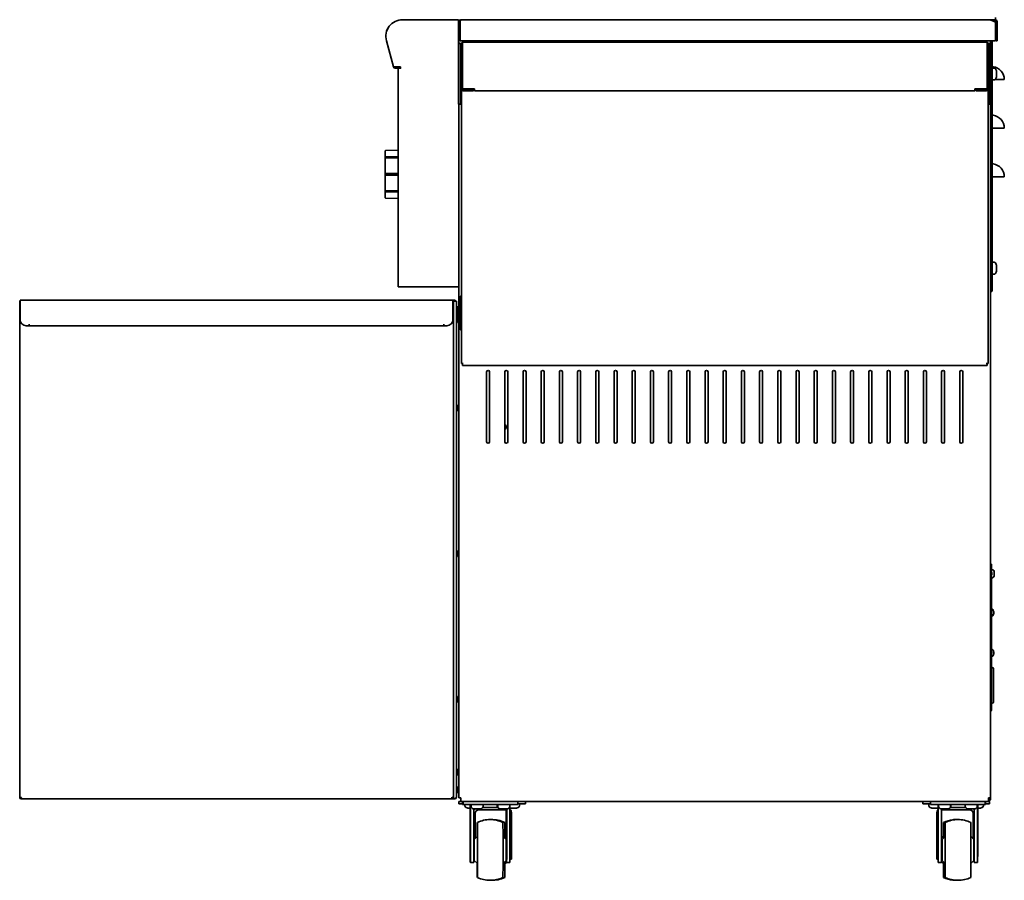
# Model space of a CAD drawing. Extents: x -14 to 102, y -18 to 95.
# Tile 5 of 6: x 60 to 100, y -18 to 17. Entities that reach past the tile are written whole.
import ezdxf

# ---------------------------------------------------------------- set-up
doc = ezdxf.new("R2010")
doc.units = 0
doc.header["$MEASUREMENT"] = 0

msp = doc.modelspace()

# ---------------------------------------------------------------- linework, layer by layer
at = {"color": 7, "lineweight": 35}
for p, q in [((77.869, 17.492), (75.635, 17.492)), ((75.636, 17.492), (77.859, 17.492)), ((77.943, 17.492), (77.859, 17.492)), ((77.943, 16.492), (77.943, 17.492)), ((78.005, 17.45), (77.989, 17.486)), ((78.016, 17.446), (78.017, 17.452)), ((78.752, 17.492), (78.018, 17.492)), ((78.018, 17.452), (78.018, 17.492)), ((78.022, 17.452), (78.018, 17.452)), ((78.046, 17.492), (78.047, 17.492)), ((78.047, 17.492), (99.762, 17.492)), ((89.063, 17.51), (89.063, 17.492)), ((89.08, 17.492), (89.08, 17.505)), ((97.207, 17.492), (99.959, 17.492)), ((99.933, 17.456), (99.959, 17.456)), ((100.052, 17.448), (99.954, 17.448)), ((99.959, 17.456), (99.959, 17.492)), ((100.063, 17.492), (99.959, 17.492)), ((100.063, 17.456), (99.959, 17.456)), ((100.052, 17.456), (100.052, 17.448)), ((100.069, 17.583), (100.069, 17.492)), ((77.948, 17.413), (77.948, 17.421)), ((77.948, 16.524), (77.948, 17.413)), ((77.987, 16.617), (77.987, 17.421)), ((78.02, 17.444), (77.998, 17.444)), ((78.009, 17.394), (78.009, 16.617)), ((100.066, 17.394), (100.066, 16.617)), ((100.099, 17.42), (100.099, 16.617)), ((100.135, 17.42), (100.135, 16.617)), ((74.971, 16.627), (75.259, 15.551)), ((75.258, 15.554), (74.971, 16.626)), ((77.948, 16.524), (77.943, 16.524)), ((77.943, 16.492), (77.945, 16.492)), ((77.945, 16.507), (77.945, 16.257)), ((77.945, 16.507), (78.019, 16.507)), ((77.945, 16.257), (77.945, 14.257)), ((77.987, 16.617), (77.948, 16.617)), ((77.957, 16.507), (77.957, 16.617)), ((100.066, 16.617), (78.009, 16.617)), ((78.019, 16.257), (78.019, 16.507)), ((78.051, 16.507), (78.019, 16.507)), ((78.019, 16.257), (78.019, 14.257)), ((78.063, 16.507), (78.051, 16.507)), ((78.063, 16.498), (78.063, 14.641)), ((78.063, 16.184), (78.063, 16.256)), ((78.099, 16.498), (78.099, 14.641)), ((78.1, 16.256), (78.099, 16.256)), ((78.1, 16.569), (78.135, 16.569)), ((78.1, 16.569), (78.135, 16.569)), ((78.1, 16.569), (78.1, 16.498)), ((78.1, 14.641), (78.1, 16.498)), ((78.135, 16.569), (99.69, 16.569)), ((99.69, 16.569), (99.725, 16.569)), ((99.69, 16.569), (99.725, 16.569)), ((99.725, 16.569), (99.725, 16.498)), ((99.725, 14.641), (99.725, 16.498)), ((99.725, 16.256), (99.726, 16.256)), ((99.726, 16.498), (99.726, 14.641)), ((99.726, 16.184), (99.726, 16.256)), ((99.773, 16.507), (99.761, 16.507)), ((99.762, 16.498), (99.762, 14.641)), ((99.805, 16.507), (99.773, 16.507)), ((99.805, 16.507), (99.805, 16.257)), ((99.805, 16.507), (99.88, 16.507)), ((99.805, 14.257), (99.805, 16.257)), ((99.868, 16.617), (99.868, 16.507)), ((99.88, 16.257), (99.88, 16.507)), ((99.88, 14.257), (99.88, 16.257)), ((99.898, 16.565), (99.898, 16.617)), ((99.898, 16.565), (99.898, 6.359)), ((99.898, 16.565), (99.934, 16.565)), ((99.934, 16.565), (99.934, 16.617)), ((99.934, 16.565), (99.934, 6.359)), ((100.135, 16.617), (100.099, 16.617)), ((77.945, 15.981), (77.945, 15.819)), ((78.063, 15.944), (78.019, 15.944)), ((78.063, 3.327), (78.063, 16.184)), ((78.1, 16.184), (78.099, 16.184)), ((99.725, 16.184), (99.726, 16.184)), ((99.762, 15.944), (99.805, 15.944)), ((75.55, 15.554), (75.258, 15.554)), ((75.335, 15.54), (75.55, 15.54)), ((75.335, 15.492), (75.557, 15.492)), ((75.457, 15.492), (75.457, 6.492)), ((75.471, 15.492), (75.555, 15.492)), ((75.55, 15.495), (75.55, 15.554)), ((75.557, 15.495), (75.55, 15.495)), ((75.555, 15.492), (75.557, 15.492)), ((77.945, 15.819), (77.945, 15.658)), ((78.063, 15.694), (78.019, 15.694)), ((99.762, 15.694), (99.805, 15.694)), ((99.898, 15.46), (99.88, 15.491)), ((99.898, 15.46), (99.898, 15.067)), ((100.021, 15.503), (99.965, 15.503)), ((99.898, 15.054), (99.88, 15.023)), ((99.898, 15.067), (99.898, 15.054)), ((99.94, 15.023), (99.934, 15.023)), ((100.048, 15.023), (100.434, 15.023)), ((100.108, 15.304), (100.108, 15.381)), ((100.108, 15.142), (100.108, 15.304)), ((100.108, 15.133), (100.108, 15.142)), ((78.1, 14.641), (78.1, 14.639)), ((78.6, 14.639), (78.1, 14.639)), ((78.6, 14.569), (78.6, 14.639)), ((99.225, 14.569), (99.225, 14.639)), ((99.725, 14.639), (99.225, 14.639)), ((99.725, 14.641), (99.725, 14.639)), ((99.762, 14.64), (99.762, 3.327)), ((100.021, 15.011), (99.965, 15.011)), ((77.945, 14.257), (77.945, 14.007)), ((78.019, 14.007), (78.019, 14.257)), ((78.135, 14.605), (78.563, 14.605)), ((78.135, 14.569), (78.563, 14.569)), ((78.563, 14.569), (78.563, 14.605)), ((78.6, 14.569), (99.225, 14.569)), ((99.262, 14.569), (99.262, 14.605)), ((99.69, 14.605), (99.262, 14.605)), ((99.69, 14.569), (99.262, 14.569)), ((99.805, 14.257), (99.805, 14.007)), ((99.88, 14.007), (99.88, 14.257)), ((78.019, 14.007), (77.945, 14.007)), ((77.957, 6.492), (77.957, 14.007)), ((78.019, 14.007), (78.051, 14.007)), ((78.051, 14.007), (78.063, 14.007)), ((99.762, 14.007), (99.773, 14.007)), ((99.773, 14.007), (99.805, 14.007)), ((99.88, 14.007), (99.805, 14.007)), ((99.868, 14.007), (99.868, -14.556)), ((99.971, 13.023), (99.934, 13.023)), ((99.971, 13.023), (100.434, 13.023)), ((74.922, 12.079), (74.922, 10.169)), ((74.922, 10.169), (74.922, 12.079)), ((74.922, 12.079), (74.922, 10.169)), ((74.922, 10.169), (74.922, 12.079)), ((74.922, 12.079), (74.922, 10.169)), ((74.922, 10.169), (74.922, 12.079)), ((74.927, 12.094), (74.926, 12.094)), ((75.455, 11.838), (74.927, 11.838)), ((74.951, 12.109), (75.455, 12.122)), ((75.455, 12.122), (74.951, 12.109)), ((74.951, 12.109), (75.455, 12.122)), ((75.455, 12.122), (74.951, 12.109)), ((74.951, 12.109), (75.455, 12.122)), ((75.455, 12.122), (74.951, 12.109)), ((75.455, 11.857), (74.951, 11.848)), ((74.951, 11.793), (75.455, 11.802)), ((75.455, 12.123), (75.457, 12.123)), ((75.455, 12.123), (75.457, 12.123)), ((75.455, 12.123), (75.457, 12.123)), ((75.455, 12.123), (75.455, 12.122)), ((75.455, 11.857), (75.455, 11.802)), ((74.927, 11.163), (74.951, 11.163)), ((74.951, 11.085), (74.927, 11.085)), ((75.455, 11.163), (74.951, 11.163)), ((74.951, 11.085), (75.455, 11.085)), ((75.455, 11.163), (75.455, 11.085)), ((99.971, 11.023), (99.934, 11.023)), ((99.971, 11.023), (100.434, 11.023)), ((74.926, 10.154), (74.927, 10.154)), ((75.455, 10.411), (74.927, 10.411)), ((75.455, 10.447), (74.951, 10.456)), ((74.951, 10.401), (75.455, 10.392)), ((75.455, 10.447), (75.455, 10.392)), ((75.455, 10.127), (74.951, 10.14)), ((75.455, 10.127), (75.455, 10.126)), ((75.455, 10.126), (75.457, 10.126)), ((99.898, 7.46), (99.868, 7.512)), ((99.898, 7.46), (99.898, 7.059)), ((100.021, 7.503), (99.965, 7.503)), ((100.021, 7.503), (99.965, 7.503)), ((100.108, 7.322), (100.108, 7.381)), ((100.108, 7.151), (100.108, 7.322)), ((99.898, 7.054), (99.868, 7.002)), ((99.898, 7.059), (99.898, 7.054)), ((100.021, 7.011), (99.965, 7.011)), ((100.108, 7.133), (100.108, 7.151)), ((75.457, 6.492), (75.555, 6.492)), ((77.859, 6.492), (75.555, 6.492)), ((77.957, 6.492), (77.859, 6.492)), ((77.957, -14.556), (77.957, 6.492)), ((99.898, 6.359), (99.934, 6.359)), ((59.858, 5.898), (59.877, 5.898)), ((59.858, -14.588), (59.858, 5.898)), ((77.714, 5.934), (59.877, 5.934)), ((59.877, 5.648), (59.877, 5.934)), ((59.897, 5.934), (59.897, 5.934)), ((77.694, 5.934), (77.693, 5.934)), ((77.771, 5.934), (77.714, 5.934)), ((77.714, 5.648), (77.714, 5.934)), ((77.714, 5.898), (77.771, 5.898)), ((77.714, 5.898), (77.733, 5.898)), ((77.785, 5.898), (77.733, 5.898)), ((77.733, 5.898), (77.733, -14.588)), ((77.771, 5.934), (77.771, 5.898)), ((77.785, 5.898), (77.857, 5.898)), ((77.821, 5.918), (77.807, 5.898)), ((77.857, 5.898), (77.857, -14.523)), ((77.957, 5.663), (77.917, 5.698)), ((77.917, 5.485), (77.917, 5.698)), ((77.957, 5.663), (77.917, 5.698)), ((78.023, 6.055), (78.023, 4.771)), ((78.025, 6.078), (78.063, 6.07)), ((59.877, 5.648), (59.877, 5.136)), ((77.714, 5.648), (77.714, 5.136)), ((77.902, 5.461), (77.901, 5.454)), ((77.901, 5.454), (77.902, 5.448)), ((77.902, 5.556), (77.902, 5.561)), ((77.902, 5.556), (77.902, 5.489)), ((77.902, 5.461), (77.902, 5.489)), ((77.902, 5.444), (77.902, 5.448)), ((77.902, 5.378), (77.902, 5.444)), ((77.902, 5.348), (77.902, 5.378)), ((77.917, 5.553), (77.917, 5.554)), ((77.917, 5.5), (77.917, 5.5)), ((77.917, 5.484), (77.917, 5.485)), ((77.917, 5.191), (77.917, 5.485)), ((77.917, 5.483), (77.917, 5.484)), ((77.917, 5.388), (77.917, 5.389)), ((77.917, 5.374), (77.917, 5.375)), ((60.252, 4.886), (60.127, 4.886)), ((60.252, 4.948), (60.252, 4.886)), ((60.253, 4.948), (60.252, 4.948)), ((60.253, 4.924), (60.253, 4.948)), ((60.253, 4.924), (60.253, 4.922)), ((60.253, 4.924), (60.253, 4.886)), ((77.338, 4.886), (60.253, 4.886)), ((77.338, 4.948), (77.338, 4.924)), ((77.339, 4.948), (77.338, 4.948)), ((77.338, 4.924), (77.338, 4.886)), ((77.339, 4.886), (77.339, 4.948)), ((77.464, 4.886), (77.339, 4.886)), ((77.902, 5.181), (77.902, 5.186)), ((77.902, 5.181), (77.902, 5.115)), ((77.902, 5.086), (77.902, 5.115)), ((77.957, 5.226), (77.917, 5.191)), ((78.025, 4.749), (78.063, 4.757)), ((78.1, 3.327), (78.063, 3.327)), ((78.1, 3.327), (78.135, 3.327)), ((78.1, 3.327), (78.1, 3.256)), ((78.1, 3.256), (99.725, 3.256)), ((99.69, 3.327), (99.725, 3.327)), ((99.725, 3.327), (99.725, 3.256)), ((99.725, 3.327), (99.762, 3.327)), ((79.1, 2.983), (79.1, 0.108)), ((79.225, 0.108), (79.225, 2.983)), ((79.85, 2.983), (79.85, 0.108)), ((79.975, 0.108), (79.975, 2.983)), ((80.6, 2.983), (80.6, 0.108)), ((80.725, 0.108), (80.725, 2.983)), ((81.35, 2.983), (81.35, 0.108)), ((81.475, 0.108), (81.475, 2.983)), ((82.1, 2.983), (82.1, 0.108)), ((82.225, 0.108), (82.225, 2.983)), ((82.85, 2.983), (82.85, 0.108)), ((82.975, 0.108), (82.975, 2.983)), ((83.6, 2.983), (83.6, 0.108)), ((83.725, 0.108), (83.725, 2.983)), ((84.35, 2.983), (84.35, 0.108)), ((84.475, 0.108), (84.475, 2.983)), ((85.1, 2.983), (85.1, 0.108)), ((85.225, 0.108), (85.225, 2.983)), ((85.85, 2.983), (85.85, 0.108)), ((85.975, 0.108), (85.975, 2.983)), ((86.6, 2.983), (86.6, 0.108)), ((86.725, 0.108), (86.725, 2.983)), ((87.35, 2.983), (87.35, 0.108)), ((87.475, 0.108), (87.475, 2.983)), ((88.1, 2.983), (88.1, 0.108)), ((88.225, 0.108), (88.225, 2.983)), ((88.85, 2.983), (88.85, 0.108)), ((88.975, 0.108), (88.975, 2.983)), ((89.6, 2.983), (89.6, 0.108)), ((89.725, 0.108), (89.725, 2.983)), ((90.35, 2.983), (90.35, 0.108)), ((90.475, 0.108), (90.475, 2.983)), ((91.1, 2.983), (91.1, 0.108)), ((91.225, 0.108), (91.225, 2.983)), ((91.85, 2.983), (91.85, 0.108)), ((91.975, 0.108), (91.975, 2.983)), ((92.6, 2.983), (92.6, 0.108)), ((92.725, 0.108), (92.725, 2.983)), ((93.35, 2.983), (93.35, 0.108)), ((93.475, 0.108), (93.475, 2.983)), ((94.1, 2.983), (94.1, 0.108)), ((94.225, 0.108), (94.225, 2.983)), ((94.85, 2.983), (94.85, 0.108)), ((94.975, 0.108), (94.975, 2.983)), ((95.6, 2.983), (95.6, 0.108)), ((95.725, 0.108), (95.725, 2.983)), ((96.35, 2.983), (96.35, 0.108)), ((96.475, 0.108), (96.475, 2.983)), ((97.1, 2.983), (97.1, 0.108)), ((97.225, 0.108), (97.225, 2.983)), ((97.85, 2.983), (97.85, 0.108)), ((97.975, 0.108), (97.975, 2.983)), ((98.6, 2.983), (98.6, 0.108)), ((98.725, 0.108), (98.725, 2.983)), ((77.902, 1.546), (77.902, 1.548)), ((77.902, 1.546), (77.902, 1.483)), ((77.902, 1.448), (77.902, 1.483)), ((77.902, -4.453), (77.902, -4.452)), ((77.902, -4.453), (77.902, -4.51)), ((77.902, -4.552), (77.902, -4.51)), ((99.868, -4.929), (99.904, -4.929)), ((99.904, -5.179), (99.904, -4.929)), ((99.904, -5.179), (99.904, -5.241)), ((99.961, -5.168), (99.924, -5.168)), ((99.961, -5.168), (99.924, -5.168)), ((100.019, -5.261), (100.019, -5.24)), ((100.019, -5.344), (100.019, -5.261)), ((99.904, -5.417), (99.904, -10.893)), ((99.913, -5.279), (99.913, -5.284)), ((99.913, -5.351), (99.913, -5.284)), ((99.913, -5.379), (99.913, -5.351)), ((99.961, -5.49), (99.924, -5.49)), ((100.019, -5.413), (100.019, -5.344)), ((100.019, -5.418), (100.019, -5.413)), ((99.944, -6.794), (99.921, -6.794)), ((99.944, -6.794), (99.921, -6.794)), ((99.982, -6.897), (99.982, -6.881)), ((99.982, -6.895), (99.995, -6.894)), ((99.982, -6.915), (99.982, -6.897)), ((99.995, -6.879), (99.994, -6.878)), ((99.997, -6.89), (99.997, -6.89)), ((99.997, -6.89), (99.997, -6.89)), ((99.944, -7.064), (99.921, -7.064)), ((99.982, -7.01), (99.982, -7.001)), ((99.982, -7.015), (99.982, -7.01)), ((99.995, -6.928), (99.994, -6.928)), ((99.995, -6.93), (99.994, -6.93)), ((99.994, -6.966), (99.995, -6.965)), ((99.995, -6.979), (99.994, -6.98)), ((99.996, -6.972), (99.995, -6.979)), ((99.997, -6.968), (99.997, -6.968)), ((99.944, -8.454), (99.921, -8.454)), ((99.944, -8.454), (99.921, -8.454)), ((99.982, -8.502), (99.982, -8.502)), ((99.944, -8.724), (99.921, -8.724)), ((99.982, -8.575), (99.982, -8.557)), ((99.982, -8.563), (99.994, -8.562)), ((99.982, -8.593), (99.982, -8.575)), ((99.982, -8.675), (99.982, -8.67)), ((99.982, -8.676), (99.982, -8.675)), ((99.995, -8.539), (99.994, -8.538)), ((99.995, -8.54), (99.994, -8.539)), ((99.994, -8.562), (99.994, -8.562)), ((99.994, -8.562), (99.995, -8.562)), ((99.995, -8.588), (99.994, -8.589)), ((99.995, -8.59), (99.994, -8.589)), ((99.994, -8.633), (99.995, -8.631)), ((99.995, -8.638), (99.994, -8.639)), ((99.995, -8.639), (99.994, -8.64)), ((99.904, -9.195), (99.934, -9.195)), ((99.984, -9.667), (99.984, -9.245)), ((99.984, -10.613), (99.984, -9.667)), ((77.902, -10.502), (77.902, -10.452)), ((77.902, -10.552), (77.902, -10.502)), ((99.868, -10.893), (99.904, -10.893)), ((99.904, -10.663), (99.934, -10.663)), ((99.904, -10.933), (99.904, -10.893)), ((77.902, -13.494), (77.902, -13.452)), ((77.902, -13.551), (77.902, -13.494)), ((77.902, -13.552), (77.902, -13.551)), ((77.902, -14.212), (77.902, -14.177)), ((59.858, -14.588), (59.858, -14.587)), ((59.858, -14.588), (59.894, -14.588)), ((59.904, -14.566), (59.901, -14.566)), ((59.901, -14.602), (59.901, -14.566)), ((59.904, -14.602), (59.901, -14.602)), ((59.904, -14.566), (59.904, -14.602)), ((77.687, -14.602), (59.904, -14.602)), ((77.687, -14.566), (77.687, -14.602)), ((77.687, -14.588), (77.697, -14.588)), ((77.687, -14.602), (77.785, -14.602)), ((77.733, -14.588), (77.697, -14.588)), ((77.733, -14.588), (77.785, -14.588)), ((77.785, -14.588), (77.785, -14.602)), ((77.857, -14.53), (77.856, -14.53)), ((77.857, -14.53), (77.857, -14.523)), ((77.902, -14.275), (77.902, -14.212)), ((77.902, -14.277), (77.902, -14.275)), ((77.957, -14.556), (78.043, -14.556)), ((78.043, -14.618), (78.043, -14.556)), ((99.782, -14.618), (99.782, -14.556)), ((99.782, -14.556), (99.868, -14.556)), ((99.82, -14.606), (99.82, -14.556)), ((99.868, -14.606), (99.868, -14.556)), ((78.043, -14.704), (77.956, -14.704)), ((77.956, -14.809), (77.956, -14.704)), ((78.102, -14.809), (77.956, -14.809)), ((78.043, -14.618), (78.043, -14.704)), ((99.782, -14.704), (78.043, -14.704)), ((78.102, -14.704), (78.102, -14.839)), ((78.102, -14.839), (78.109, -14.839)), ((78.109, -14.839), (78.109, -14.704)), ((78.129, -14.839), (78.109, -14.839)), ((78.129, -14.839), (78.129, -14.704)), ((78.129, -14.839), (78.136, -14.839)), ((78.388, -14.839), (78.136, -14.839)), ((78.208, -14.839), (78.208, -14.84)), ((78.208, -14.896), (78.208, -14.84)), ((78.33, -14.983), (78.335, -14.983)), ((78.335, -14.983), (78.427, -14.983)), ((78.388, -14.704), (80.138, -14.704)), ((78.388, -14.839), (80.138, -14.839)), ((78.427, -16.975), (78.427, -14.889)), ((78.442, -14.889), (78.442, -16.975)), ((78.463, -14.926), (78.463, -14.87)), ((78.576, -15.012), (78.576, -16.975)), ((78.576, -15.013), (78.585, -15.013)), ((78.585, -15.013), (78.662, -15.013)), ((78.662, -15.013), (78.824, -15.013)), ((78.824, -15.013), (78.833, -15.013)), ((79.545, -14.954), (78.942, -14.954)), ((78.955, -14.926), (78.955, -14.87)), ((79.532, -14.926), (79.532, -14.87)), ((79.563, -14.926), (79.563, -14.87)), ((79.654, -15.013), (79.685, -15.013)), ((79.685, -15.013), (79.736, -15.013)), ((79.736, -15.013), (79.909, -15.013)), ((79.909, -15.013), (79.933, -15.013)), ((79.911, -15.013), (79.911, -16.975)), ((79.926, -16.975), (79.926, -15.013)), ((80.055, -14.926), (80.055, -14.87)), ((80.061, -16.975), (80.061, -14.889)), ((80.08, -14.983), (80.08, -14.983)), ((80.08, -14.983), (80.211, -14.983)), ((80.386, -14.839), (80.138, -14.839)), ((80.211, -14.983), (80.328, -14.983)), ((80.328, -14.983), (80.328, -14.983)), ((80.328, -14.983), (80.33, -14.983)), ((80.386, -14.704), (80.386, -14.839)), ((80.386, -14.809), (80.456, -14.809)), ((80.45, -14.896), (80.45, -14.84)), ((80.452, -14.896), (80.452, -14.84)), ((80.706, -14.809), (80.456, -14.809)), ((80.706, -14.809), (80.706, -14.704)), ((97.074, -14.809), (97.074, -14.704)), ((97.324, -14.809), (97.074, -14.809)), ((97.324, -14.809), (97.396, -14.809)), ((97.328, -14.896), (97.328, -14.84)), ((97.396, -14.704), (97.396, -14.839)), ((97.646, -14.839), (97.396, -14.839)), ((97.45, -14.983), (97.465, -14.983)), ((97.465, -14.983), (97.634, -14.983)), ((97.646, -14.704), (97.507, -14.704)), ((97.634, -14.983), (97.698, -14.983)), ((97.646, -14.704), (99.396, -14.704)), ((97.646, -14.839), (99.396, -14.839)), ((97.698, -14.983), (97.699, -14.983)), ((97.713, -14.889), (97.713, -16.975)), ((97.725, -14.926), (97.725, -14.87)), ((97.847, -15.013), (97.953, -15.013)), ((97.848, -15.013), (97.848, -16.975)), ((97.851, -16.975), (97.851, -15.013)), ((97.953, -15.013), (98.094, -15.013)), ((98.094, -15.013), (98.095, -15.013)), ((98.095, -15.013), (98.102, -15.013)), ((98.838, -14.954), (98.211, -14.954)), ((98.217, -14.926), (98.217, -14.87)), ((98.224, -14.926), (98.224, -14.87)), ((98.825, -14.926), (98.825, -14.87)), ((98.947, -15.013), (98.948, -15.013)), ((98.948, -15.013), (99.081, -15.013)), ((99.081, -15.013), (99.195, -15.013)), ((99.195, -15.013), (99.198, -15.013)), ((99.198, -16.975), (99.198, -15.013)), ((99.317, -14.926), (99.317, -14.87)), ((99.332, -16.975), (99.332, -14.889)), ((99.336, -14.889), (99.336, -16.975)), ((99.336, -14.983), (99.387, -14.983)), ((99.387, -14.983), (99.448, -14.983)), ((99.539, -14.704), (99.396, -14.704)), ((99.646, -14.839), (99.396, -14.839)), ((99.448, -14.983), (99.449, -14.983)), ((99.57, -14.839), (99.57, -14.84)), ((99.57, -14.896), (99.57, -14.84)), ((99.571, -14.839), (99.571, -14.84)), ((99.571, -14.896), (99.571, -14.84)), ((99.646, -14.839), (99.648, -14.839)), ((99.648, -14.839), (99.648, -14.704)), ((99.652, -14.839), (99.648, -14.839)), ((99.652, -14.839), (99.652, -14.704)), ((99.652, -14.839), (99.653, -14.839)), ((99.653, -14.704), (99.653, -14.839)), ((99.824, -14.809), (99.653, -14.809)), ((99.782, -14.618), (99.782, -14.704)), ((99.824, -14.704), (99.782, -14.704)), ((99.824, -14.704), (99.825, -14.704)), ((99.824, -14.809), (99.825, -14.809)), ((99.825, -14.809), (99.825, -14.704)), ((78.631, -15.329), (78.576, -15.329)), ((78.631, -15.329), (78.631, -15.204)), ((78.631, -16.204), (78.631, -15.329)), ((79.881, -15.054), (78.781, -15.054)), ((80.061, -15.329), (80.131, -15.329)), ((80.131, -15.329), (80.131, -15.204)), ((80.131, -16.204), (80.131, -15.329)), ((97.649, -15.329), (97.649, -15.204)), ((97.714, -15.329), (97.649, -15.329)), ((97.649, -16.204), (97.649, -15.329)), ((98.999, -15.054), (97.899, -15.054)), ((99.149, -15.329), (99.149, -15.204)), ((99.149, -16.204), (99.149, -15.329)), ((99.149, -15.329), (99.198, -15.329)), ((79.856, -16.23), (79.856, -15.57)), ((78.576, -16.204), (78.631, -16.204)), ((78.587, -16.274), (78.724, -16.138)), ((78.631, -16.231), (78.631, -16.204)), ((79.9, -16.274), (79.777, -16.151)), ((79.911, -16.191), (79.856, -16.135)), ((80.131, -16.204), (80.061, -16.204)), ((80.131, -16.204), (80.131, -17.079)), ((97.649, -17.079), (97.649, -16.204)), ((97.649, -16.204), (97.714, -16.204)), ((97.851, -16.208), (97.924, -16.136)), ((97.868, -16.274), (97.998, -16.145)), ((99.181, -16.274), (99.049, -16.142)), ((99.149, -16.204), (99.149, -16.242)), ((99.198, -16.204), (99.149, -16.204)), ((78.429, -17.225), (78.44, -17.225)), ((78.574, -17.225), (78.44, -17.225)), ((78.586, -17.079), (78.576, -17.079)), ((78.587, -17.134), (78.724, -17.27)), ((79.9, -17.134), (79.777, -17.257)), ((79.856, -17.838), (79.856, -17.178)), ((79.913, -17.216), (79.856, -17.273)), ((79.924, -17.225), (79.913, -17.225)), ((79.924, -17.225), (80.059, -17.225)), ((80.131, -17.079), (80.061, -17.079)), ((97.714, -17.079), (97.649, -17.079)), ((97.848, -17.225), (97.714, -17.225)), ((97.851, -17.225), (97.848, -17.225)), ((97.851, -17.2), (97.924, -17.273)), ((97.868, -17.134), (97.998, -17.264)), ((99.181, -17.134), (99.049, -17.266)), ((99.198, -17.079), (99.181, -17.079)), ((99.198, -17.225), (99.333, -17.225)), ((99.333, -17.225), (99.335, -17.225))]:
    msp.add_line(p, q, dxfattribs=at)
for points in [[(78.047, 17.492), (78.044, 17.492), (78.041, 17.49), (78.037, 17.486), (78.033, 17.481), (78.03, 17.475), (78.027, 17.466), (78.021, 17.447), (78.016, 17.43), (78.009, 17.394)], [(100.066, 17.394), (100.013, 17.421), (99.986, 17.434), (99.945, 17.452), (99.914, 17.464), (99.883, 17.474), (99.853, 17.482), (99.823, 17.487), (99.792, 17.491), (99.762, 17.492)], [(99.954, 17.448), (99.991, 17.431), (100.016, 17.419), (100.066, 17.394)], [(74.927, 10.466), (74.93, 10.463), (74.934, 10.461), (74.942, 10.457), (74.951, 10.456)], [(59.858, -14.588), (59.858, -14.583), (59.86, -14.579), (59.862, -14.575), (59.866, -14.571), (59.871, -14.566), (59.877, -14.561), (59.886, -14.554), (59.906, -14.542), (59.93, -14.53)], [(59.894, -14.588), (59.895, -14.581), (59.897, -14.573), (59.9, -14.566), (59.904, -14.559), (59.912, -14.549), (59.918, -14.543), (59.93, -14.53)], [(59.901, -14.566), (59.904, -14.566), (59.907, -14.564), (59.911, -14.561), (59.92, -14.55)], [(59.93, -14.53), (59.923, -14.545), (59.92, -14.551), (59.914, -14.56), (59.911, -14.563), (59.907, -14.566), (59.904, -14.566)], [(59.93, -14.53), (59.923, -14.558), (59.92, -14.572), (59.914, -14.589), (59.911, -14.596), (59.909, -14.598), (59.907, -14.601), (59.905, -14.602), (59.904, -14.602)], [(77.661, -14.53), (77.675, -14.545), (77.682, -14.553), (77.69, -14.565), (77.693, -14.571), (77.695, -14.576), (77.697, -14.582), (77.697, -14.588)], [(77.661, -14.53), (77.689, -14.545), (77.703, -14.553), (77.712, -14.559), (77.72, -14.565), (77.725, -14.571), (77.73, -14.577), (77.732, -14.583), (77.733, -14.588)], [(77.687, -14.566), (77.684, -14.566), (77.68, -14.563), (77.677, -14.559), (77.671, -14.551), (77.668, -14.545), (77.661, -14.53)], [(77.687, -14.602), (77.685, -14.602), (77.683, -14.6), (77.682, -14.598), (77.679, -14.594), (77.674, -14.581), (77.669, -14.565), (77.661, -14.53)], [(77.785, -14.588), (77.813, -14.571), (77.827, -14.562), (77.836, -14.556), (77.844, -14.549), (77.848, -14.544), (77.852, -14.539), (77.854, -14.534), (77.856, -14.529), (77.857, -14.523)], [(99.048, -16.704), (99.048, -15.964), (99.049, -15.661), (99.049, -15.58), (99.049, -15.571), (99.05, -15.57), (99.05, -15.57)], [(99.05, -15.57), (99.05, -15.57), (99.05, -15.571), (99.05, -15.583), (99.05, -15.686), (99.051, -16.145)], [(99.05, -17.838), (99.05, -17.838), (99.049, -17.837), (99.049, -17.825), (99.049, -17.722), (99.048, -17.398), (99.048, -16.704)], [(99.051, -17.264), (99.05, -17.747), (99.05, -17.828), (99.05, -17.837), (99.05, -17.838), (99.05, -17.838)]]:
    msp.add_lwpolyline(points, dxfattribs=at)
for centre, radius, start, end in [((75.635, 16.805), 0.688, 90, 195), ((75.636, 16.804), 0.688, 90, 195), ((78.018, 17.421), 0.0708, 90, 180), ((78.018, 17.421), 0.031, 90, 180), ((100.063, 17.42), 0.0719, 0, 90), ((100.063, 17.42), 0.036, 0, 90), ((77.869, 17.413), 0.0788, 0, 19.6647), ((77.979, 16.524), 0.031, 180, 213.9253), ((78.135, 16.498), 0.0718, 119.0828, 180), ((78.135, 16.498), 0.0359, 166.4445, 180), ((99.69, 16.498), 0.0718, 0, 60.9172), ((99.69, 16.498), 0.0359, 0, 13.5548), ((75.335, 15.571), 0.0788, 195, 270), ((75.335, 15.571), 0.031, 212.8156, 270), ((75.557, 15.493), 0.00119, 270, 90), ((99.976, 15.596), 0.0428, 180.7351, 262.1804), ((99.965, 15.471), 0.0315, 90, 180), ((99.898, 15.023), 0.536, 0, 82.1804), ((100.021, 15.471), 0.0315, 56.6015, 90), ((99.952, 15.367), 0.156, 4.958, 56.6015), ((99.965, 15.042), 0.0315, 180, 270), ((99.965, 15.042), 0.0315, 218.3619, 270), ((100.021, 15.042), 0.0315, 270, 303.3985), ((99.952, 15.146), 0.156, 303.3985, 355.042), ((78.135, 14.641), 0.0718, 180, 270), ((78.135, 14.641), 0.0359, 180, 270), ((99.69, 14.641), 0.0359, 270, 360), ((99.69, 14.641), 0.0718, 270, 360), ((99.976, 13.596), 0.0428, 180.7351, 262.1804), ((99.898, 13.023), 0.536, 0, 82.1804), ((74.952, 12.079), 0.03, 149.861, 180.0016), ((74.952, 12.079), 0.03, 149.861, 180.0016), ((74.952, 12.079), 0.03, 149.861, 180.0016), ((75.725, 11.81), 0.799, 178.023, 181.9769), ((74.952, 12.079), 0.03, 91.5099, 148.1467), ((74.952, 12.079), 0.03, 91.5097, 148.147), ((74.952, 12.079), 0.03, 91.5099, 148.1467), ((74.952, 12.079), 0.03, 91.5097, 148.147), ((74.952, 12.079), 0.03, 91.5099, 148.1467), ((74.952, 12.079), 0.03, 91.5097, 148.147), ((99.976, 11.596), 0.0428, 180.7351, 262.1804), ((99.898, 11.023), 0.536, 0, 82.1804), ((76.538, 11.124), 1.612, 178.6133, 181.3864), ((74.952, 10.169), 0.03, 179.9984, 210.139), ((74.952, 10.169), 0.03, 179.9984, 210.139), ((74.952, 10.169), 0.03, 179.9984, 210.139), ((75.725, 10.438), 0.799, 178.0231, 181.977), ((74.952, 10.17), 0.03, 211.853, 268.4903), ((74.952, 10.17), 0.03, 211.853, 268.4903), ((75.743, 7.335), 0.286, 179.7938, 180), ((99.965, 7.471), 0.0315, 90, 180), ((99.965, 7.471), 0.0315, 90, 177.6748), ((100.021, 7.471), 0.0315, 56.6015, 90), ((100.021, 7.471), 0.0315, 56.6015, 90), ((99.952, 7.367), 0.156, 4.958, 56.6015), ((99.965, 7.042), 0.0315, 180, 270), ((99.965, 7.042), 0.0315, 182.3252, 270), ((100.021, 7.042), 0.0315, 270, 303.3985), ((99.952, 7.146), 0.156, 303.3985, 355.042), ((78.13, 6.055), 0.108, 144.568, 180), ((99.848, 6.359), 0.05, 293.5788, 360), ((99.848, 6.359), 0.0859, 283.464, 360), ((75.595, 5.648), 0.286, 90, 90.1888), ((77.771, 5.848), 0.0859, 54.4036, 90), ((77.771, 5.848), 0.0859, 35.5964, 54.4036), ((77.858, 5.667), 0.001, 34.1539, 180), ((77.858, 5.667), 0.001, 34.1539, 180), ((77.858, 5.667), 0.001, 34.1539, 180), ((77.858, 5.554), 0.001, 34.1539, 180), ((77.627, 5.511), 0.279, 10.3121, 34.1539), ((77.627, 5.511), 0.279, 10.3121, 34.1539), ((77.627, 5.398), 0.279, 10.3121, 34.1539), ((77.627, 5.398), 0.279, 325.8461, 349.6879), ((60.127, 5.136), 0.25, 180, 270), ((77.464, 5.136), 0.25, 270, 360), ((77.858, 5.242), 0.001, 180, 325.8461), ((77.858, 4.98), 0.001, 180, 325.8461), ((77.858, 4.98), 0.001, 180, 325.8462), ((77.858, 4.98), 0.001, 180, 325.8461), ((77.858, 4.98), 0.001, 180, 325.8461), ((77.627, 5.136), 0.279, 325.8461, 349.6879), ((77.627, 5.136), 0.279, 10.3118, 27.9587), ((77.627, 5.136), 0.279, 10.3121, 27.9584), ((78.13, 4.771), 0.108, 180, 215.432), ((82.034, 3.413), 0.161, 258.1402, 281.8598), ((79.162, 2.983), 0.0625, 0, 180), ((79.912, 2.983), 0.0625, 0, 180), ((80.662, 2.983), 0.0625, 0, 180), ((81.412, 2.983), 0.0625, 0, 180), ((82.162, 2.983), 0.0625, 0, 180), ((82.912, 2.983), 0.0625, 0, 180), ((83.662, 2.983), 0.0625, 0, 180), ((84.412, 2.983), 0.0625, 0, 180), ((85.162, 2.983), 0.0625, 0, 180), ((85.912, 2.983), 0.0625, 0, 180), ((86.662, 2.983), 0.0625, 0, 180), ((87.412, 2.983), 0.0625, 0, 180), ((88.162, 2.983), 0.0625, 0, 180), ((88.912, 2.983), 0.0625, 0, 180), ((89.662, 2.983), 0.0625, 0, 180), ((90.412, 2.983), 0.0625, 0, 180), ((91.162, 2.983), 0.0625, 0, 180), ((91.912, 2.983), 0.0625, 0, 180), ((92.662, 2.983), 0.0625, 0, 180), ((93.412, 2.983), 0.0625, 0, 180), ((94.162, 2.983), 0.0625, 0, 180), ((94.912, 2.983), 0.0625, 0, 180), ((95.662, 2.983), 0.0625, 0, 180), ((96.412, 2.983), 0.0625, 0, 180), ((97.162, 2.983), 0.0625, 0, 180), ((97.912, 2.983), 0.0625, 0, 180), ((98.662, 2.983), 0.0625, 0, 180), ((77.858, 1.654), 0.001, 34.1539, 180), ((77.858, 1.654), 0.001, 34.1539, 180), ((77.858, 1.654), 0.001, 34.1539, 180), ((77.627, 1.498), 0.279, 10.3121, 34.1539), ((77.627, 1.498), 0.279, 10.3121, 34.1539), ((77.627, 1.498), 0.279, 10.3121, 34.1539), ((77.858, 1.342), 0.001, 180, 325.8461), ((77.858, 1.342), 0.001, 180, 325.8461), ((77.858, 1.342), 0.001, 180, 325.8461), ((77.858, 1.342), 0.001, 180, 325.8461), ((77.627, 1.498), 0.279, 325.8461, 349.6879), ((79.77, 0.712), 0.134, 306.2644, 53.7356), ((79.162, 0.108), 0.0625, 180, 0), ((79.912, 0.108), 0.0625, 180, 0), ((80.662, 0.108), 0.0625, 180, 360), ((81.412, 0.108), 0.0625, 180, 360), ((82.162, 0.108), 0.0625, 180, 360), ((82.912, 0.108), 0.0625, 180, 360), ((83.662, 0.108), 0.0625, 180, 360), ((84.412, 0.108), 0.0625, 180, 360), ((85.162, 0.108), 0.0625, 180, 360), ((85.912, 0.108), 0.0625, 180, 360), ((86.662, 0.108), 0.0625, 180, 360), ((87.412, 0.108), 0.0625, 180, 360), ((88.162, 0.108), 0.0625, 180, 360), ((88.912, 0.108), 0.0625, 180, 360), ((89.662, 0.108), 0.0625, 180, 360), ((90.412, 0.108), 0.0625, 180, 360), ((91.162, 0.108), 0.0625, 180, 360), ((91.912, 0.108), 0.0625, 180, 360), ((92.662, 0.108), 0.0625, 180, 360), ((93.412, 0.108), 0.0625, 180, 360), ((94.162, 0.108), 0.0625, 180, 360), ((94.912, 0.108), 0.0625, 180, 360), ((95.662, 0.108), 0.0625, 180, 360), ((96.412, 0.108), 0.0625, 180, 360), ((97.162, 0.108), 0.0625, 180, 360), ((97.912, 0.108), 0.0625, 180, 360), ((98.662, 0.108), 0.0625, 180, 360), ((77.858, -4.346), 0.001, 34.1539, 180), ((77.858, -4.346), 0.001, 34.1539, 180), ((77.858, -4.346), 0.001, 34.1539, 180), ((77.627, -4.502), 0.279, 10.3121, 34.1539), ((77.627, -4.502), 0.279, 10.312, 34.1539), ((77.858, -4.658), 0.001, 180, 325.8461), ((77.858, -4.658), 0.001, 180, 325.8461), ((77.858, -4.658), 0.001, 180, 325.8461), ((77.858, -4.658), 0.001, 180, 325.8461), ((77.627, -4.502), 0.279, 325.8461, 349.6879), ((99.869, -5.173), 0.001, 34.1539, 180), ((99.638, -5.329), 0.279, 10.3121, 34.1539), ((99.924, -5.189), 0.0207, 90, 178.68), ((99.924, -5.189), 0.0207, 90, 180), ((99.961, -5.189), 0.0207, 71.3078, 89.9997), ((99.961, -5.189), 0.0207, 71.3078, 89.9997), ((99.944, -5.24), 0.0749, 0, 71.3074), ((99.869, -5.485), 0.001, 180, 325.8461), ((99.638, -5.329), 0.279, 325.8461, 349.6879), ((99.924, -5.469), 0.0207, 180, 270), ((99.924, -5.469), 0.0207, 181.32, 270), ((99.961, -5.469), 0.0207, 270.0003, 288.6922), ((99.961, -5.469), 0.0207, 270.0003, 288.6922), ((99.944, -5.418), 0.0749, 288.6926, 360), ((99.921, -6.811), 0.0175, 90, 180), ((99.921, -6.811), 0.0175, 90, 178.4854), ((99.944, -6.811), 0.0175, 37.1404, 90), ((99.944, -6.811), 0.0175, 37.1404, 90), ((99.788, -6.929), 0.212, 14.3718, 37.1404), ((99.788, -6.929), 0.212, 11.6058, 14.0155), ((99.995, -6.893), 0.000419, 201.0652, 258.3521), ((99.994, -6.893), 0.00286, 349.6638, 14.0686), ((99.921, -7.047), 0.0175, 180, 270), ((99.921, -7.047), 0.0175, 181.5146, 270), ((99.944, -7.047), 0.0175, 270, 322.8596), ((99.788, -6.929), 0.212, 322.8596, 345.6282), ((99.981, -6.913), 0.0158, 355.0736, 5.2179), ((99.979, -6.922), 0.0183, 355.3418, 4.7685), ((99.979, -6.936), 0.0183, 355.2283, 4.661), ((99.981, -6.945), 0.0158, 354.7853, 4.9232), ((99.994, -6.965), 0.00286, 345.9316, 10.3243), ((99.921, -8.471), 0.0175, 90, 180), ((99.921, -8.471), 0.0175, 90, 178.4854), ((99.944, -8.471), 0.0175, 37.1401, 90), ((99.944, -8.471), 0.0175, 37.1403, 90), ((99.788, -8.589), 0.212, 24.2013, 37.1404), ((99.788, -8.589), 0.212, 14.1374, 24.1332), ((99.921, -8.707), 0.0175, 180, 270), ((99.921, -8.707), 0.0175, 181.5146, 270), ((99.944, -8.707), 0.0175, 270, 322.8596), ((99.944, -8.707), 0.0175, 270, 322.8596), ((99.788, -8.589), 0.212, 322.8596, 335.7988), ((99.788, -8.589), 0.212, 335.7994, 345.8621), ((99.993, -8.577), 0.00122, 316.4804, 347.4607), ((99.993, -8.601), 0.00121, 12.3721, 43.6572), ((99.994, -8.553), 0.00271, 349.184, 14.4959), ((99.991, -8.557), 0.00624, 352.5641, 8.9343), ((99.984, -8.566), 0.0124, 354.5175, 6.0292), ((99.981, -8.574), 0.0159, 355.0855, 5.1999), ((99.981, -8.604), 0.0159, 354.8036, 4.9111), ((99.984, -8.612), 0.0124, 353.975, 5.478), ((99.991, -8.621), 0.00623, 351.0628, 7.4437), ((99.994, -8.625), 0.00271, 345.5021, 10.8257), ((99.934, -9.245), 0.05, 0, 90), ((77.858, -10.346), 0.001, 90, 180), ((77.858, -10.346), 0.001, 34.1539, 180), ((77.858, -10.346), 0.001, 34.1539, 180), ((77.858, -10.346), 0.001, 34.1539, 180), ((77.627, -10.502), 0.279, 10.3121, 34.1539), ((77.858, -10.658), 0.001, 180, 325.8461), ((77.858, -10.658), 0.001, 180, 325.8461), ((77.858, -10.658), 0.001, 180, 325.8461), ((77.627, -10.502), 0.279, 325.8461, 349.6879), ((99.832, -10.933), 0.0719, 300, 0), ((99.934, -10.613), 0.05, 270, 360), ((77.858, -13.346), 0.001, 34.1539, 180), ((77.858, -13.346), 0.001, 34.1539, 180), ((77.858, -13.346), 0.001, 34.1539, 180), ((77.627, -13.502), 0.279, 10.3121, 34.1539), ((77.627, -13.502), 0.279, 10.3121, 34.1539), ((77.858, -13.658), 0.001, 180, 325.8461), ((77.858, -13.658), 0.001, 180, 325.8461), ((77.858, -13.658), 0.001, 180, 325.8461), ((77.858, -13.658), 0.001, 180, 325.8461), ((77.627, -13.502), 0.279, 325.8461, 349.6879), ((77.858, -14.071), 0.001, 34.1539, 180), ((77.858, -14.071), 0.001, 34.1539, 180), ((77.858, -14.071), 0.001, 34.1539, 180), ((77.858, -14.071), 0.001, 34.1539, 180), ((77.858, -14.071), 0.001, 34.1539, 180), ((77.627, -14.227), 0.279, 10.3121, 34.1539), ((77.627, -14.227), 0.279, 10.3121, 34.1539), ((77.627, -14.227), 0.279, 10.3121, 34.1539), ((59.651, -14.407), 0.305, 331.9866, 336.1925), ((77.785, -14.53), 0.0719, 270, 0), ((77.858, -14.383), 0.001, 180, 325.8461), ((77.858, -14.383), 0.001, 180, 325.8461), ((77.858, -14.383), 0.001, 180, 325.8462), ((77.858, -14.383), 0.001, 180, 325.8461), ((77.858, -14.383), 0.001, 180, 325.8461), ((77.858, -14.383), 0.001, 180, 325.8461), ((77.627, -14.227), 0.279, 325.8461, 349.6879), ((78.117, -14.504), 0.0978, 211.5685, 220.4709), ((99.77, -14.606), 0.0978, 276.9889, 360), ((99.77, -14.606), 0.05, 283.7685, 360), ((78.239, -14.896), 0.0315, 180, 213.3985), ((78.343, -14.828), 0.156, 213.3985, 265.042), ((78.494, -14.87), 0.0315, 90, 180), ((78.494, -14.926), 0.0315, 180, 213.3985), ((78.598, -14.857), 0.156, 213.3985, 265.042), ((78.781, -15.204), 0.25, 130.1591, 144.8489), ((78.819, -14.857), 0.156, 274.958, 326.6015), ((78.923, -14.87), 0.0315, 0, 90), ((78.923, -14.926), 0.0315, 326.6015, 360), ((79.564, -14.87), 0.0315, 90.75, 180), ((79.564, -14.926), 0.0315, 180, 213.3985), ((79.668, -14.857), 0.156, 213.3985, 265.042), ((79.594, -14.87), 0.0315, 90, 180), ((79.594, -14.926), 0.0315, 180, 213.3985), ((79.698, -14.857), 0.156, 213.3985, 265.042), ((79.919, -14.857), 0.156, 274.958, 326.6015), ((80.023, -14.87), 0.0315, 0, 90), ((80.023, -14.926), 0.0315, 326.6015, 360), ((79.876, -14.889), 0.185, 0.002, 15.7206), ((80.093, -14.828), 0.156, 257.97, 265.042), ((80.314, -14.828), 0.156, 274.958, 326.6015), ((80.316, -14.828), 0.156, 274.958, 326.6015), ((80.418, -14.84), 0.0315, 0, 90), ((80.42, -14.84), 0.0315, 0, 90), ((80.418, -14.896), 0.0315, 326.6015, 0), ((80.42, -14.896), 0.0315, 326.6015, 360), ((97.359, -14.84), 0.0315, 90, 180), ((97.359, -14.896), 0.0315, 180, 213.3985), ((97.463, -14.828), 0.156, 213.3985, 265.042), ((97.684, -14.828), 0.156, 274.958, 280.7644), ((97.685, -14.828), 0.156, 274.958, 280.4793), ((97.757, -14.87), 0.0315, 90, 180), ((97.757, -14.926), 0.0315, 180, 213.3985), ((97.861, -14.857), 0.156, 213.3985, 265.042), ((98.082, -14.857), 0.156, 274.958, 326.6015), ((98.088, -14.857), 0.156, 274.958, 326.6015), ((98.186, -14.87), 0.0315, 0, 90), ((98.192, -14.87), 0.0315, 0, 89.2502), ((98.186, -14.926), 0.0315, 326.6015, 360), ((98.192, -14.926), 0.0315, 326.6015, 0), ((98.857, -14.87), 0.0315, 90, 180), ((98.857, -14.926), 0.0315, 180, 213.3985), ((98.961, -14.857), 0.156, 213.3985, 265.042), ((99.182, -14.857), 0.156, 274.958, 326.6015), ((99.286, -14.87), 0.0315, 360, 90), ((99.286, -14.926), 0.0315, 326.6015, 0), ((99.148, -14.889), 0.185, 0.002, 15.7212), ((99.151, -14.889), 0.185, 0.0001, 15.7233), ((99.434, -14.828), 0.156, 274.958, 326.6015), ((99.435, -14.828), 0.156, 274.958, 326.6015), ((99.538, -14.896), 0.0315, 326.6015, 0), ((99.539, -14.896), 0.0315, 326.6015, 0), ((78.781, -15.204), 0.15, 90, 180), ((79.881, -15.204), 0.15, 78.3604, 90), ((79.881, -15.204), 0.25, 0, 43.9342), ((79.244, -16.704), 1.25, 90, 114.8356), ((79.244, -16.704), 1.25, 65.1644, 90), ((79.331, -16.704), 1.25, 65.1654, 92.0098), ((98.449, -16.704), 1.25, 96.2086, 114.8346), ((98.525, -16.704), 1.25, 90, 114.8346), ((79.244, -16.704), 1.25, 245.1644, 270), ((79.244, -16.704), 1.25, 270, 294.8356), ((79.331, -16.704), 1.25, 268.0178, 294.8346), ((98.449, -16.704), 1.25, 245.1654, 263.7914), ((98.525, -16.704), 1.25, 245.1654, 270)]:
    msp.add_arc(centre, radius, start, end, dxfattribs=at)
for centre, major_axis, ratio, start_param, end_param in [((74.952, 11.827), (0.03, 0), 0.707465, 1.595901, 2.584573), ((74.952, 11.771), (0.03, 0), 0.707887, 1.598151, 2.585665), ((74.952, 10.422), (0.03, 0), 0.707465, 3.698564, 4.687206), ((99.788, -6.928), (-0.211, -0.02), 0.367457, 3.33313, 3.519303), ((99.788, -6.928), (-0.206, -0.049), 0.925948, 3.151514, 3.158224), ((99.787, -6.917), (-0.21, -0.026), 0.714844, 3.13064, 3.218207), ((99.787, -6.911), (-0.211, -0.018), 0.014858, 2.974123, 3.061691), ((99.787, -6.929), (-0.036, -0.208), 0.996084, 1.818907, 1.906474), ((99.787, -6.914), (-0.21, -0.022), 0.533448, 3.164989, 3.194743), ((99.787, -6.912), (-0.211, -0.019), 0.217706, 3.200679, 3.217728), ((99.788, -6.93), (0.211, -0.02), 0.367457, 0.260685, 0.446858), ((99.788, -6.928), (-0.206, -0.049), 0.925948, 2.513119, 2.699292), ((99.788, -6.93), (0.206, -0.049), 0.925948, 6.087091, 6.266554), ((99.788, -6.928), (-0.211, -0.02), 0.367457, 2.874243, 2.880908), ((99.788, -6.93), (0.206, -0.049), 0.925948, 6.266554, 6.273264), ((99.787, -6.916), (-0.21, -0.026), 0.693831, 2.89103, 2.978598), ((99.787, -6.938), (0.209, -0.034), 0.84133, 0.215204, 0.2754), ((99.787, -6.942), (0.21, -0.026), 0.693831, 0.162995, 0.250562), ((99.787, -6.929), (0.036, -0.208), 0.996084, 1.235118, 1.322686), ((99.787, -6.947), (0.211, -0.018), 0.014858, 0.079902, 0.167469), ((99.787, -6.941), (0.21, -0.026), 0.714844, 6.206571, 6.294138), ((99.787, -6.944), (0.21, -0.022), 0.533448, 6.200459, 6.230035), ((99.787, -6.933), (0.196, -0.079), 0.972115, 0.449741, 0.466659), ((99.787, -6.92), (-0.209, -0.034), 0.84133, 2.896774, 2.926389), ((99.787, -6.925), (-0.196, -0.079), 0.972115, 2.674908, 2.691852), ((99.787, -6.944), (0.21, -0.022), 0.533448, 6.230035, 6.259789), ((99.788, -8.589), (-0.187, -0.1), 0.982898, 2.881851, 3.068024), ((99.788, -8.588), (-0.211, -0.019), 0.162222, 3.35332, 3.539493), ((99.788, -8.588), (-0.211, -0.019), 0.162222, 2.714925, 2.901098), ((99.788, -8.59), (0.211, -0.019), 0.162222, 0.240495, 0.426668), ((99.788, -8.589), (-0.187, -0.1), 0.982898, 2.243455, 2.429628), ((99.788, -8.589), (0.187, -0.1), 0.982898, 0.073569, 0.259742), ((99.788, -8.59), (0.211, -0.02), 0.373758, 0.261373, 0.358741), ((99.788, -8.59), (0.207, -0.048), 0.923422, 6.173282, 6.266892), ((99.788, -8.588), (-0.207, -0.048), 0.923422, 3.155612, 3.157885), ((99.788, -8.588), (-0.211, -0.02), 0.373758, 2.87817, 2.88022), ((99.788, -8.59), (0.207, -0.048), 0.923422, 6.266892, 6.269166), ((99.787, -8.577), (-0.21, -0.026), 0.7101, 3.131846, 3.219413), ((99.787, -8.58), (-0.209, -0.035), 0.845999, 3.080927, 3.168495), ((99.787, -8.572), (-0.211, -0.019), 0.226265, 2.955099, 3.042667), ((99.787, -8.574), (-0.21, -0.022), 0.526012, 2.921286, 3.008853), ((99.787, -8.576), (-0.21, -0.026), 0.698686, 2.889878, 2.977445), ((99.787, -8.602), (0.21, -0.026), 0.698686, 0.164147, 0.251715), ((99.787, -8.604), (0.21, -0.022), 0.526012, 0.132739, 0.220307), ((99.787, -8.593), (0.197, -0.076), 0.970159, 0.19146, 0.279027), ((99.787, -8.598), (0.209, -0.035), 0.845999, 6.256283, 6.343851), ((99.787, -8.601), (0.21, -0.026), 0.7101, 6.205365, 6.292932), ((99.787, -8.585), (-0.197, -0.076), 0.970159, 2.862565, 2.890168), ((99.787, -8.606), (0.211, -0.019), 0.226265, 0.098926, 0.126539), ((99.787, -8.571), (-0.211, -0.018), 0.008071, 3.046808, 3.062284), ((99.787, -8.589), (-0.019, -0.21), 0.996162, 1.742098, 1.75747), ((99.787, -8.589), (0.019, -0.21), 0.996162, 1.384094, 1.399495), ((99.787, -8.607), (0.211, -0.018), 0.008071, 0.079308, 0.094785), ((78.611, -14.889), (0, -0.184), 0.999962, 4.437966, 4.712389), ((78.626, -14.889), (0, 0.184), 0.999962, 1.296367, 1.570796), ((97.898, -14.889), (0, -0.184), 0.999998, 4.43796, 4.712389), ((98.999, -15.204), (0, 0.25), 1, 5.363235, 5.582276), ((97.899, -15.204), (0, -0.25), 1, 3.978267, 4.712389), ((97.899, -15.204), (0, -0.15), 1, 3.141593, 3.467235), ((98.999, -15.204), (0, 0.15), 1, 4.712389, 6.283185), ((78.719, -16.704), (0, 1.134), 0.008728, 0.004042, 1.061975), ((78.719, -16.704), (0, 1.134), 0.008728, 3.137546, 6.287227), ((79.769, -16.704), (0, -1.134), 0.008728, 0.004042, 3.137546), ((97.924, -16.704), (0, 1.134), 0.000255, 0, 1.128548), ((98, -16.704), (0, 1.134), 0.001782, 0.000826, 3.140767), ((98.449, -16.704), (0, 1.25), 1, 6.252696, 6.391547), ((98.525, -16.704), (0, 1.25), 0.999998, 5.84974, 6.283185), ((78.719, -16.704), (0, 0.809), 0.008728, 6.2744, 7.0965), ((78.719, -16.704), (0, 0.809), 0.008728, 3.150378, 6.2744), ((99.05, -16.704), (0, 0.809), 0.001782, 0.001794, 1.570796), ((99.05, -16.704), (0, 0.809), 0.001782, 5.476818, 6.284979), ((78.434, -16.704), (0, 0.188), 0.008728, 0, 1.570796), ((78.434, -16.704), (0, 0.188), 0.008728, 3.141593, 6.283185), ((78.587, -16.704), (0, 0.43), 0.008728, 0.008785, 3.132807), ((78.587, -16.704), (0, 0.188), 0.008728, 0, 3.141593), ((78.587, -16.704), (0, 0.43), 0.008728, 4.712389, 6.29197), ((78.587, -16.704), (0, 0.188), 0.008728, 4.712389, 6.283185), ((79.9, -16.704), (0, 0.43), 0.008728, 3.150378, 6.2744), ((79.919, -16.704), (0, -0.188), 0.008728, 3.141593, 4.712389), ((79.919, -16.704), (0, -0.188), 0.008728, 0, 3.141593), ((97.85, -16.704), (0, 0.188), 0.001782, 0, 3.141593), ((97.85, -16.704), (0, 0.188), 0.001782, 4.712389, 6.283185), ((97.868, -16.704), (0, 0.43), 0.001782, 0.001794, 1.570796), ((99.181, -16.704), (0, 0.43), 0.001782, 6.281392, 9.426572), ((99.181, -16.704), (0, 0.188), 0.001782, 0, 1.570796), ((99.181, -16.704), (0, 0.43), 0.001782, 4.712389, 6.281392), ((99.181, -16.704), (0, 0.188), 0.001782, 3.141593, 6.283185), ((99.334, -16.704), (0, -0.188), 0.001782, 3.141593, 6.283185), ((99.334, -16.704), (0, -0.188), 0.001782, 1.570796, 3.141593), ((78.429, -16.975), (0, 0.25), 0.008728, 1.570796, 3.141593), ((78.434, -16.704), (0, 0.188), 0.008728, 1.570796, 3.141593), ((78.44, -16.975), (0, 0.25), 0.008728, 3.141593, 4.712389), ((78.574, -16.975), (0, 0.25), 0.008728, 3.141593, 4.712389), ((78.587, -16.704), (0, 0.188), 0.008728, 3.141593, 4.712389), ((78.587, -16.704), (0, 0.43), 0.008728, 3.132807, 4.712389), ((79.913, -16.975), (0, -0.25), 0.008728, 4.712389, 6.283185), ((79.919, -16.704), (0, -0.188), 0.008728, 4.712389, 6.283185), ((79.924, -16.975), (0, -0.25), 0.008728, 0, 1.570796), ((80.059, -16.975), (0, -0.25), 0.008728, 0, 1.570796), ((97.714, -16.975), (0, 0.25), 0.001782, 1.570796, 3.141593), ((97.848, -16.975), (0, 0.25), 0.001782, 1.570796, 3.141593), ((97.85, -16.704), (0, 0.188), 0.001782, 3.141593, 4.712389), ((97.851, -16.975), (0, 0.25), 0.001782, 3.141593, 4.712389), ((97.868, -16.704), (0, 0.43), 0.001782, 1.570796, 3.139799), ((99.05, -16.704), (0, 0.809), 0.001782, 1.570796, 3.139799), ((99.181, -16.704), (0, 0.188), 0.001782, 1.570796, 3.141593), ((99.181, -16.704), (0, 0.43), 0.001782, 3.143386, 4.712389), ((99.198, -16.975), (0, -0.25), 0.001782, 4.712389, 6.283185), ((99.333, -16.975), (0, -0.25), 0.001782, 4.712389, 6.283185), ((99.334, -16.704), (0, -0.188), 0.001782, 0, 1.570796), ((99.335, -16.975), (0, -0.25), 0.001782, 0, 1.570796), ((78.719, -16.704), (0, 1.134), 0.008728, 2.079618, 3.137546), ((78.719, -16.704), (0, 0.809), 0.008728, 2.328278, 3.150378), ((97.924, -16.704), (0, 1.134), 0.000255, 2.013045, 3.141593), ((99.05, -16.704), (0, 0.809), 0.001782, 3.139799, 3.94796), ((98.525, -16.704), (0, -1.25), 0.999998, 0, 0.433445), ((98.449, -16.704), (0, -1.25), 1, 6.174824, 6.313118)]:
    msp.add_ellipse(centre, major_axis=major_axis, ratio=ratio, start_param=start_param, end_param=end_param, dxfattribs=at)

doc.saveas('drawing.dxf')
